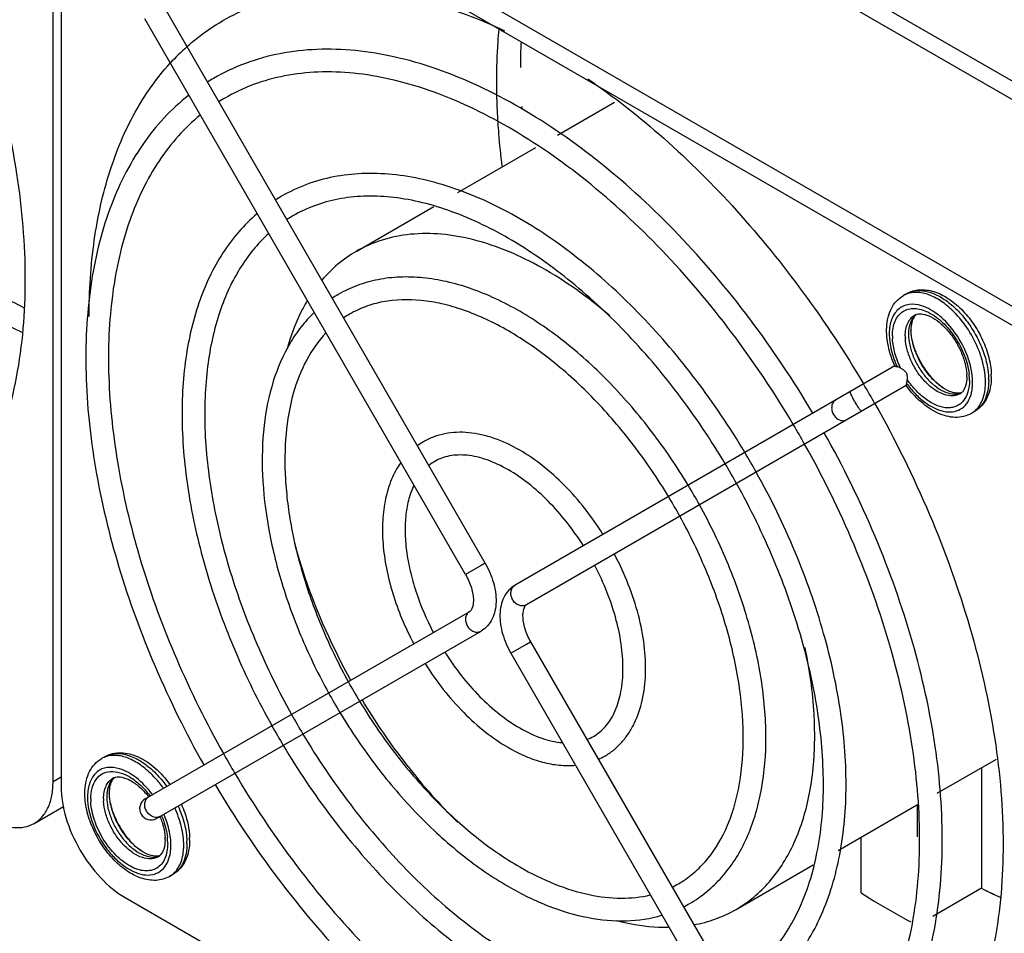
# Model space of a CAD drawing. Header units: millimetres. Extents: x 59 to 456, y 172 to 546.
# Tile 5 of 14: x 140 to 184, y 219 to 259. Entities that reach past the tile are written whole.
import ezdxf

# ---------------------------------------------------------------- set-up
doc = ezdxf.new("R2010")
doc.units = ezdxf.units.MM
doc.header["$LTSCALE"] = 46.725481
doc.layers.get('0').update_dxf_attribs({"linetype": 'CONTINUOUS'})

msp = doc.modelspace()

# ---------------------------------------------------------------- linework, layer by layer
at = {"color": 7, "linetype": 'Continuous'}
for p, q in [((208.042, 232.368), (66.56, 314.05)), ((205.736, 232.867), (71.668, 310.27)), ((208.237, 242.191), (159.598, 270.272)), ((159.257, 269.66), (207.896, 241.579)), ((141.707, 225.293), (141.707, 260.957)), ((142.061, 260.64), (142.061, 225.089)), ((160.763, 234.93), (146.617, 259.431)), ((159.897, 234.43), (145.751, 258.931)), ((161.365, 258.5), (161.362, 258.47)), ((161.497, 258.408), (161.494, 258.379)), ((163.952, 253.803), (166.466, 255.255)), ((159.563, 251.27), (163.003, 253.255)), ((155.076, 248.679), (158.506, 250.659)), ((179.346, 246.814), (179.205, 246.732)), ((140.339, 245.107), (140.344, 245.105)), ((178.833, 243.631), (162.08, 233.958)), ((179.333, 242.765), (162.58, 233.092)), ((182.346, 241.618), (182.205, 241.536)), ((160.763, 234.93), (160.58, 234.824)), ((160.58, 234.824), (159.897, 234.43)), ((145.776, 224.545), (160.08, 232.804)), ((146.276, 223.679), (160.58, 231.938)), ((162.58, 231.36), (162.763, 231.466)), ((162.763, 231.466), (176.908, 206.965)), ((161.897, 230.966), (162.58, 231.36)), ((161.897, 230.966), (176.042, 206.465)), ((143.99, 226.401), (143.849, 226.319)), ((180.697, 224.788), (183.313, 226.299)), ((182.649, 225.915), (182.649, 220.601)), ((142.061, 225.497), (141.707, 225.293)), ((140.879, 223.462), (142.17, 224.207)), ((176.336, 222.27), (179.831, 224.288)), ((179.821, 224.282), (179.821, 222.872)), ((177.346, 220.397), (177.346, 222.854)), ((171.826, 219.667), (175.231, 221.633)), ((146.99, 221.205), (146.849, 221.123)), ((182.649, 220.601), (180.502, 219.362)), ((144.889, 220.19), (175.69, 202.408))]:
    msp.add_line(p, q, dxfattribs=at)
for centre, radius, start, end in [((188.01, 256.799), 25.691, 177.4945, 180.0219), ((154.403, 250.09), 10.203, 131.7431, 137.6595), ((153.367, 248.374), 9.159, 120.0004, 121.9918), ((188.685, 256.18), 27.426, 180.0063, 181.5167), ((153.363, 248.38), 8.152, 120.0008, 122.2242), ((190.52, 256.235), 29.262, 181.529, 183.6798), ((190.196, 256.219), 28.937, 181.5173, 183.6928), ((192.347, 256.893), 30.03, 183.496, 183.7435), ((155.369, 244.906), 7.164, 120.0009, 122.5517), ((155.367, 244.909), 6.161, 120.0017, 122.9428), ((157.039, 242.014), 5.503, 120.0017, 123.3288), ((157.038, 242.015), 4.502, 120.0039, 124.0264), ((179.909, 245.512), 0.409, 113.5486, 119.997), ((181.091, 244.952), 2.366, 180.0221, 182.9562), ((181.262, 244.952), 1.972, 180.0219, 182.956), ((181.176, 245.035), 1.745, 175.535, 180.0751), ((183.155, 245.577), 3.651, 201.1736, 202.1969), ((183.342, 245.657), 3.855, 202.2456, 217.7127), ((182.872, 245.4), 4.337, 203.7279, 204.5989), ((183.117, 245.486), 3.572, 217.7438, 221.817), ((180.035, 243.154), 1.966, 0.0263, 2.9604), ((179.527, 242.978), 2.593, 2.9658, 6.3058), ((180.158, 243.154), 2.926, 0.0086, 1.9839), ((134.948, 217.717), 49.367, 29.4147, 30.5853), ((182.89, 245.383), 4.344, 215.4014, 216.2094), ((179.752, 242.99), 2.367, 0.0217, 2.9558), ((180.119, 242.909), 2.707, 357.0734, 0.0216), ((180.053, 242.991), 2.915, 0.0099, 1.9853), ((181.498, 242.759), 0.412, 300.0682, 311.6214), ((181.632, 242.863), 0.435, 283.77, 291.1372), ((181.47, 242.79), 0.454, 311.6385, 318.0341), ((181.7, 242.409), 1.008, 300.0143, 308.8344), ((136.026, 218.339), 44.546, 29.3557, 30.6482), ((159.543, 237.676), 3.012, 120.0077, 126.1229), ((142.027, 221.803), 35.153, 29.1829, 30.8217), ((159.544, 237.676), 2.013, 120.0106, 128.9957), ((142.033, 221.807), 34.146, 29.1599, 30.8457), ((147.033, 224.694), 26.485, 28.9161, 31.091), ((147.04, 224.697), 25.478, 28.8752, 31.1338), ((177.034, 242.015), 25.478, 208.8751, 211.1338), ((177.041, 242.019), 26.485, 208.916, 211.0909), ((182.041, 244.906), 34.146, 209.1598, 210.8457), ((182.047, 244.909), 35.153, 209.1829, 210.8217), ((164.525, 229.049), 2.026, 291.0237, 299.9615), ((144.359, 225.433), 1.022, 106.4354, 119.918), ((188.048, 248.374), 44.546, 209.3556, 210.6482), ((164.531, 229.037), 3.012, 293.8824, 299.9921), ((144.554, 225.099), 0.409, 113.5486, 119.997), ((145.736, 224.539), 2.367, 180.0217, 182.9558), ((145.907, 224.539), 1.972, 180.0219, 182.956), ((145.821, 224.622), 1.745, 175.535, 180.0751), ((146.025, 224.112), 0.5, 120.0001, 300.0001), ((143.139, 222.47), 3.525, 37.8143, 38.4829), ((142.821, 222.28), 3.968, 37.2614, 37.7673), ((142.809, 222.271), 3.983, 37.1395, 37.2616), ((142.62, 222.162), 4.317, 36.5169, 37.0272), ((147.799, 225.164), 3.651, 201.1736, 202.1969), ((147.987, 225.244), 3.855, 202.2456, 217.7127), ((143.154, 222.43), 3.531, 22.0462, 22.2079), ((143.203, 222.449), 3.479, 20.6945, 22.0493), ((142.815, 222.244), 3.992, 22.8442, 23.1551), ((147.762, 225.073), 3.572, 217.7438, 221.817), ((144.68, 222.741), 1.966, 0.0263, 2.9604), ((144.167, 222.565), 2.597, 2.9658, 6.333), ((144.803, 222.741), 2.926, 0.0086, 1.9839), ((144.397, 222.577), 2.366, 0.0221, 2.9562), ((144.764, 222.496), 2.707, 357.0734, 0.0216), ((144.697, 222.578), 2.915, 0.0099, 1.9853), ((146.143, 222.346), 0.412, 300.0682, 311.6214), ((146.277, 222.45), 0.435, 283.77, 291.1372), ((146.115, 222.377), 0.454, 311.6385, 318.0341), ((146.345, 221.996), 1.008, 300.0137, 308.8642), ((167.035, 224.699), 4.504, 295.9745, 299.9959), ((193.379, 241.79), 23.751, 243.1413, 245.3344), ((193.329, 241.679), 23.629, 243.7111, 244.7039), ((167.035, 224.699), 5.504, 296.6748, 299.998)]:
    msp.add_arc(centre, radius, start, end, dxfattribs=at)
for start_param, end_param in [(-0.964846, -0.572735), (-2.568823, -2.176712)]:
    msp.add_ellipse((178.962, 243.128), major_axis=(-0.25, 0.433), ratio=0.753686, start_param=start_param, end_param=end_param, dxfattribs=at)
for points, knots in [([(134.817, 266.865), (135.707, 265.286), (137.295, 262.071), (139.079, 257.116), (140.192, 252.232), (140.47, 248.996), (140.47, 247.441)], [0, 0, 0, 0, 0.266189, 0.525336, 0.771539, 1, 1, 1, 1]), ([(149.201, 258.855), (149.614, 259.093), (150.484, 259.511), (152.374, 260.094), (155.002, 260.308), (158.322, 259.759), (160.512, 258.927), (161.617, 258.405)], [0, 0, 0, 0, 0.110858, 0.223357, 0.458643, 0.715863, 1, 1, 1, 1]), ([(147.61, 257.703), (147.733, 257.813), (148.233, 258.237), (148.776, 258.609), (149.201, 258.855)], [0, 0, 0, 0, 0.251691, 1, 1, 1, 1]), ([(161.362, 258.47), (161.345, 258.284), (161.284, 257.521), (161.259, 256.755), (161.259, 256.177)], [0, 0, 0, 0, 0.245106, 1, 1, 1, 1]), ([(162.287, 255.018), (161.116, 255.695), (159.314, 256.551), (156.839, 257.271), (155.071, 257.565), (153.362, 257.623), (151.728, 257.439), (150.189, 257.012), (149.236, 256.566), (148.787, 256.306)], [0, 0, 0, 0, 0.285948, 0.418342, 0.544049, 0.663818, 0.778754, 0.890262, 1, 1, 1, 1]), ([(143.298, 245.808), (143.298, 246.933), (143.433, 249.095), (144.098, 252.145), (145.208, 254.801), (146.269, 256.313), (146.861, 256.962)], [0, 0, 0, 0, 0.2822, 0.541561, 0.779498, 1, 1, 1, 1]), ([(161.787, 254.152), (160.675, 254.794), (158.972, 255.606), (156.641, 256.287), (154.997, 256.565), (153.424, 256.621), (151.936, 256.457), (150.546, 256.073), (149.69, 255.673), (149.287, 255.44)], [0, 0, 0, 0, 0.292961, 0.42718, 0.553431, 0.672422, 0.78532, 0.893853, 1, 1, 1, 1]), ([(165.287, 256.286), (166.458, 255.486), (168.76, 253.67), (171.944, 250.494), (174.889, 246.861), (176.633, 244.213), (177.447, 242.836)], [0, 0, 0, 0, 0.233018, 0.480121, 0.737323, 1, 1, 1, 1]), ([(147.684, 255.558), (147.3, 255.254), (146.568, 254.577), (145.282, 252.967), (144.052, 250.491), (143.242, 247.047), (143.062, 243.183), (143.504, 239.014), (144.548, 234.668), (146.159, 230.28), (147.569, 227.434), (148.356, 226.036)], [0, 0, 0, 0, 0.046324, 0.093853, 0.194353, 0.30478, 0.426344, 0.558659, 0.700112, 0.848233, 1, 1, 1, 1]), ([(175.217, 241.545), (174.366, 242.982), (172.529, 245.73), (169.392, 249.438), (165.997, 252.581), (163.534, 254.298), (162.287, 255.018)], [0, 0, 0, 0, 0.265751, 0.524605, 0.770866, 1, 1, 1, 1]), ([(148.194, 254.685), (147.852, 254.406), (147.201, 253.781), (146.047, 252.288), (144.94, 249.968), (144.215, 246.719), (144.073, 243.037), (144.519, 239.041), (145.539, 234.86), (147.1, 230.632), (148.462, 227.886), (149.222, 226.536)], [0, 0, 0, 0, 0.043926, 0.089408, 0.187216, 0.296701, 0.418669, 0.552288, 0.695603, 0.845903, 1, 1, 1, 1]), ([(161.318, 254.356), (161.329, 254.197), (161.375, 253.555), (161.441, 252.915), (161.502, 252.434)], [0, 0, 0, 0, 0.246784, 1, 1, 1, 1]), ([(174.35, 241.047), (173.519, 242.449), (171.728, 245.127), (168.673, 248.738), (165.378, 251.791), (162.992, 253.456), (161.787, 254.152)], [0, 0, 0, 0, 0.266674, 0.5261, 0.772217, 1, 1, 1, 1]), ([(162.287, 250.119), (161.379, 250.644), (159.981, 251.308), (158.061, 251.865), (156.687, 252.094), (155.356, 252.138), (154.083, 251.995), (152.882, 251.661), (152.138, 251.313), (151.787, 251.11)], [0, 0, 0, 0, 0.285013, 0.417165, 0.542801, 0.662676, 0.777883, 0.889787, 1, 1, 1, 1]), ([(161.787, 249.253), (160.939, 249.743), (159.64, 250.362), (157.863, 250.882), (156.613, 251.094), (155.419, 251.137), (154.291, 251.012), (153.239, 250.723), (152.591, 250.42), (152.287, 250.244)], [0, 0, 0, 0, 0.294143, 0.428672, 0.555016, 0.673877, 0.786432, 0.894462, 1, 1, 1, 1]), ([(150.695, 250.336), (150.41, 250.091), (149.868, 249.55), (148.921, 248.282), (148.024, 246.361), (147.444, 243.717), (147.333, 240.769), (147.685, 237.603), (148.483, 234.308), (149.702, 230.986), (150.764, 228.829), (151.356, 227.769)], [0, 0, 0, 0, 0.046734, 0.094733, 0.196155, 0.307215, 0.428979, 0.561049, 0.701891, 0.849162, 1, 1, 1, 1]), ([(172.215, 239.815), (171.559, 240.913), (170.146, 243.014), (167.737, 245.848), (165.132, 248.252), (163.244, 249.567), (162.287, 250.119)], [0, 0, 0, 0, 0.265657, 0.52438, 0.77062, 1, 1, 1, 1]), ([(151.211, 249.458), (150.967, 249.237), (150.504, 248.747), (149.687, 247.592), (148.912, 245.824), (148.418, 243.371), (148.347, 240.605), (148.704, 237.614), (149.478, 234.49), (150.646, 231.331), (151.659, 229.278), (152.222, 228.268)], [0, 0, 0, 0, 0.043721, 0.089209, 0.187425, 0.297433, 0.41975, 0.553428, 0.696514, 0.846387, 1, 1, 1, 1]), ([(166.257, 245.84), (165.326, 246.639), (163.447, 247.999), (160.853, 249.115), (158.862, 249.471), (157.491, 249.476), (156.214, 249.226), (155.435, 248.886), (155.076, 248.679)], [0, 0, 0, 0, 0.300581, 0.564668, 0.683207, 0.793833, 0.898519, 1, 1, 1, 1]), ([(171.349, 239.314), (170.714, 240.378), (169.346, 242.409), (167.02, 245.147), (164.514, 247.462), (162.702, 248.725), (161.787, 249.253)], [0, 0, 0, 0, 0.266862, 0.526327, 0.772378, 1, 1, 1, 1]), ([(155.076, 248.679), (154.79, 248.514), (154.242, 248.128), (153.769, 247.653), (153.551, 247.396)], [0, 0, 0, 0, 0.494965, 1, 1, 1, 1]), ([(137.758, 247.771), (137.976, 247.625), (138.835, 247.068), (139.723, 246.556), (140.4, 246.207)], [0, 0, 0, 0, 0.256074, 1, 1, 1, 1]), ([(162.287, 246.037), (161.598, 246.434), (160.538, 246.938), (159.079, 247.361), (158.033, 247.535), (157.018, 247.568), (156.045, 247.458), (155.126, 247.202), (154.556, 246.935), (154.287, 246.78)], [0, 0, 0, 0, 0.283711, 0.415527, 0.541066, 0.661088, 0.776673, 0.889127, 1, 1, 1, 1]), ([(140.47, 247.441), (140.47, 245.996), (140.301, 243.876), (139.649, 241.21), (138.986, 239.435), (138.141, 237.845), (137.12, 236.459), (135.933, 235.29), (135.035, 234.664), (134.567, 234.394)], [0, 0, 0, 0, 0.289278, 0.422535, 0.548497, 0.667894, 0.781867, 0.891952, 1, 1, 1, 1]), ([(178.47, 245.337), (178.477, 245.483), (178.515, 245.767), (178.657, 246.164), (178.884, 246.499), (179.092, 246.668), (179.205, 246.732)], [0, 0, 0, 0, 0.267793, 0.52025, 0.762491, 1, 1, 1, 1]), ([(179.451, 246.834), (179.43, 246.828), (179.344, 246.803), (179.262, 246.766), (179.205, 246.732)], [0, 0, 0, 0, 0.252779, 1, 1, 1, 1]), ([(179.346, 246.814), (179.433, 246.864), (179.62, 246.944), (180.029, 247.015), (180.58, 246.934), (181.209, 246.618), (181.794, 246.129), (182.307, 245.504), (182.715, 244.788), (182.991, 244.03), (183.074, 243.508), (183.083, 243.255)], [0, 0, 0, 0, 0.050909, 0.102225, 0.20909, 0.326218, 0.4552, 0.59315, 0.734256, 0.871749, 1, 1, 1, 1]), ([(179.346, 246.814), (179.374, 246.83), (179.489, 246.89), (179.616, 246.926), (179.713, 246.941)], [0, 0, 0, 0, 0.246836, 1, 1, 1, 1]), ([(181.524, 245.921), (181.363, 246.092), (181.031, 246.393), (180.491, 246.721), (179.957, 246.888), (179.605, 246.875), (179.451, 246.834)], [0, 0, 0, 0, 0.298016, 0.565443, 0.797871, 1, 1, 1, 1]), ([(179.713, 246.941), (179.866, 246.964), (180.206, 246.947), (180.713, 246.761), (181.223, 246.433), (181.71, 245.98), (182.148, 245.427), (182.513, 244.806), (182.783, 244.152), (182.895, 243.701), (182.929, 243.478)], [0, 0, 0, 0, 0.091129, 0.195603, 0.314486, 0.445691, 0.58514, 0.727655, 0.867679, 1, 1, 1, 1]), ([(140.339, 245.107), (140.115, 245.209), (139.205, 245.645), (138.322, 246.137), (137.671, 246.536)], [0, 0, 0, 0, 0.243601, 1, 1, 1, 1]), ([(152.899, 246.477), (152.806, 246.32), (152.444, 245.652), (152.179, 244.932), (152.026, 244.375)], [0, 0, 0, 0, 0.239879, 1, 1, 1, 1]), ([(161.787, 245.171), (161.158, 245.534), (160.196, 245.993), (158.881, 246.378), (157.69, 246.58), (156.533, 246.553), (155.483, 246.264), (155.009, 246.042), (154.787, 245.914)], [0, 0, 0, 0, 0.296098, 0.431174, 0.557737, 0.787973, 0.895315, 1, 1, 1, 1]), ([(179.999, 246.281), (179.825, 246.334), (179.553, 246.371), (179.217, 246.283), (179.004, 246.156), (178.831, 245.972), (178.701, 245.737), (178.616, 245.459), (178.592, 245.258), (178.586, 245.153)], [0, 0, 0, 0, 0.253886, 0.368432, 0.480417, 0.595463, 0.718462, 0.852833, 1, 1, 1, 1]), ([(181.495, 245.076), (181.291, 245.362), (180.854, 245.849), (180.283, 246.195), (179.999, 246.281)], [0, 0, 0, 0, 0.54113, 1, 1, 1, 1]), ([(153.214, 245.973), (153.011, 245.778), (152.627, 245.352), (151.961, 244.373), (151.339, 242.919), (150.948, 240.944), (150.893, 238.762), (151.168, 236.43), (151.761, 234.011), (152.654, 231.574), (153.427, 229.991), (153.857, 229.213)], [0, 0, 0, 0, 0.047341, 0.096002, 0.198682, 0.310585, 0.432602, 0.564326, 0.704327, 0.850435, 1, 1, 1, 1]), ([(169.714, 238.371), (169.221, 239.187), (168.162, 240.748), (166.359, 242.855), (164.412, 244.645), (163.001, 245.624), (162.287, 246.037)], [0, 0, 0, 0, 0.265518, 0.524055, 0.770271, 1, 1, 1, 1]), ([(178.725, 244.951), (178.725, 245.068), (178.742, 245.29), (178.828, 245.597), (178.972, 245.85), (179.173, 246.037), (179.421, 246.147), (179.704, 246.174), (180.008, 246.122), (180.448, 245.946), (180.985, 245.541), (181.525, 244.881), (181.925, 244.104), (182.073, 243.54), (182.103, 243.263)], [0, 0, 0, 0, 0.060709, 0.115321, 0.16456, 0.210381, 0.255638, 0.303377, 0.355907, 0.414405, 0.548754, 0.700007, 0.85514, 1, 1, 1, 1]), ([(179.29, 244.951), (179.29, 245.052), (179.306, 245.245), (179.384, 245.51), (179.515, 245.725), (179.639, 245.828), (179.705, 245.866)], [0, 0, 0, 0, 0.289752, 0.549071, 0.782219, 1, 1, 1, 1]), ([(179.645, 245.772), (179.615, 245.734), (179.499, 245.552), (179.45, 245.335), (179.437, 245.171)], [0, 0, 0, 0, 0.227621, 1, 1, 1, 1]), ([(179.554, 245.33), (179.562, 245.427), (179.59, 245.597), (179.662, 245.756), (179.705, 245.816)], [0, 0, 0, 0, 0.567226, 1, 1, 1, 1]), ([(179.75, 245.881), (179.721, 245.857), (179.685, 245.821), (179.653, 245.782), (179.645, 245.772)], [0, 0, 0, 0, 0.74596, 1, 1, 1, 1]), ([(179.705, 245.816), (179.709, 245.822), (179.726, 245.846), (179.746, 245.868), (179.761, 245.883)], [0, 0, 0, 0, 0.262936, 1, 1, 1, 1]), ([(179.746, 245.887), (179.751, 245.89), (179.774, 245.899), (179.798, 245.906), (179.817, 245.911)], [0, 0, 0, 0, 0.241384, 1, 1, 1, 1]), ([(179.817, 245.911), (179.898, 245.931), (180.106, 245.925), (180.439, 245.801), (180.808, 245.555), (181.172, 245.197), (181.498, 244.755), (181.758, 244.262), (181.934, 243.758), (181.991, 243.417), (181.999, 243.255)], [0, 0, 0, 0, 0.067559, 0.162491, 0.282975, 0.422097, 0.571817, 0.723687, 0.869178, 1, 1, 1, 1]), ([(182.587, 244.177), (182.471, 244.501), (182.172, 245.122), (181.757, 245.673), (181.524, 245.921)], [0, 0, 0, 0, 0.502405, 1, 1, 1, 1]), ([(178.831, 243.627), (178.706, 243.907), (178.517, 244.466), (178.455, 245.057), (178.47, 245.337)], [0, 0, 0, 0, 0.521877, 1, 1, 1, 1]), ([(179.549, 245.196), (179.549, 245.207), (179.549, 245.252), (179.551, 245.297), (179.554, 245.33)], [0, 0, 0, 0, 0.256749, 1, 1, 1, 1]), ([(153.738, 245.082), (153.406, 244.731), (152.814, 243.884), (152.229, 242.359), (151.924, 240.571), (151.914, 238.941), (152.045, 237.555), (152.281, 236.073), (152.762, 234.176), (153.602, 231.911), (154.324, 230.438), (154.724, 229.712)], [0, 0, 0, 0, 0.089042, 0.188029, 0.298857, 0.421663, 0.487289, 0.555424, 0.698081, 0.847219, 1, 1, 1, 1]), ([(168.848, 237.87), (168.376, 238.652), (167.362, 240.144), (165.642, 242.155), (163.794, 243.854), (162.46, 244.782), (161.787, 245.171)], [0, 0, 0, 0, 0.267136, 0.526656, 0.77261, 1, 1, 1, 1]), ([(178.586, 245.153), (178.574, 244.911), (178.628, 244.393), (178.793, 243.903), (178.902, 243.654)], [0, 0, 0, 0, 0.472133, 1, 1, 1, 1]), ([(179.432, 245.033), (179.432, 244.872), (179.474, 244.535), (179.633, 244.037), (179.881, 243.552), (180.198, 243.115), (180.563, 242.758), (180.951, 242.507), (181.336, 242.378), (181.591, 242.389), (181.7, 242.421)], [0, 0, 0, 0, 0.1259, 0.264069, 0.408267, 0.551217, 0.685861, 0.806552, 0.910547, 1, 1, 1, 1]), ([(179.75, 244.258), (179.719, 244.338), (179.613, 244.645), (179.55, 244.969), (179.54, 245.208)], [0, 0, 0, 0, 0.264014, 1, 1, 1, 1]), ([(181.736, 242.44), (181.652, 242.419), (181.436, 242.426), (181.091, 242.559), (180.712, 242.821), (180.34, 243.199), (180.011, 243.662), (179.756, 244.173), (179.593, 244.689), (179.549, 245.034), (179.549, 245.196)], [0, 0, 0, 0, 0.067862, 0.163961, 0.286127, 0.426889, 0.577644, 0.72939, 0.873086, 1, 1, 1, 1]), ([(182.257, 242.789), (182.267, 242.972), (182.24, 243.36), (182.039, 244.153), (181.744, 244.725), (181.495, 245.076)], [0, 0, 0, 0, 0.224825, 0.472689, 1, 1, 1, 1]), ([(179.088, 243.53), (178.984, 243.741), (178.82, 244.165), (178.739, 244.614), (178.728, 244.83)], [0, 0, 0, 0, 0.52117, 1, 1, 1, 1]), ([(181.705, 242.402), (181.657, 242.375), (181.551, 242.33), (181.311, 242.293), (180.972, 242.353), (180.57, 242.565), (180.182, 242.896), (179.834, 243.322), (179.554, 243.812), (179.363, 244.326), (179.302, 244.68), (179.293, 244.85)], [0, 0, 0, 0, 0.04284, 0.087363, 0.186082, 0.302167, 0.434534, 0.578008, 0.725273, 0.868342, 1, 1, 1, 1]), ([(182.779, 243.446), (182.769, 243.506), (182.722, 243.754), (182.651, 243.997), (182.587, 244.177)], [0, 0, 0, 0, 0.242481, 1, 1, 1, 1]), ([(178.831, 243.627), (178.833, 243.624), (178.844, 243.618), (178.863, 243.61), (178.893, 243.602), (178.916, 243.597), (178.929, 243.594)], [0, 0, 0, 0, 0.106914, 0.315757, 0.618997, 1, 1, 1, 1]), ([(179.088, 243.53), (179.129, 243.503), (179.217, 243.453), (179.3, 243.385), (179.327, 243.339)], [0, 0, 0, 0, 0.479527, 1, 1, 1, 1]), ([(179.327, 243.339), (179.353, 243.293), (179.37, 243.187), (179.37, 243.086), (179.373, 243.037)], [0, 0, 0, 0, 0.519691, 1, 1, 1, 1]), ([(182.826, 242.91), (182.826, 242.953), (182.822, 243.132), (182.802, 243.311), (182.779, 243.446)], [0, 0, 0, 0, 0.240997, 1, 1, 1, 1]), ([(182.929, 243.478), (182.934, 243.445), (182.952, 243.317), (182.962, 243.188), (182.966, 243.092)], [0, 0, 0, 0, 0.256338, 1, 1, 1, 1]), ([(179.349, 242.866), (179.345, 242.854), (179.337, 242.832), (179.33, 242.801), (179.327, 242.781), (179.327, 242.769), (179.329, 242.766)], [0, 0, 0, 0, 0.380956, 0.684227, 0.893009, 1, 1, 1, 1]), ([(182.205, 241.536), (182.099, 241.475), (181.866, 241.383), (181.489, 241.346), (181.102, 241.402), (180.572, 241.595), (179.937, 242.032), (179.52, 242.501), (179.329, 242.766)], [0, 0, 0, 0, 0.107648, 0.2171, 0.330633, 0.450342, 0.711879, 1, 1, 1, 1]), ([(182.119, 242.991), (182.119, 242.822), (182.085, 242.507), (181.921, 242.153), (181.727, 241.955), (181.558, 241.851), (181.367, 241.79), (181.078, 241.767), (180.679, 241.86), (180.209, 242.125), (179.757, 242.524), (179.494, 242.856), (179.373, 243.037)], [0, 0, 0, 0, 0.127013, 0.235406, 0.285049, 0.333543, 0.382754, 0.434414, 0.549479, 0.684021, 0.836149, 1, 1, 1, 1]), ([(179.385, 242.817), (179.504, 242.654), (179.756, 242.355), (180.179, 241.987), (180.618, 241.727), (181.05, 241.591), (181.458, 241.593), (181.812, 241.746), (182.074, 242.038), (182.17, 242.287), (182.204, 242.421)], [0, 0, 0, 0, 0.165067, 0.319228, 0.458155, 0.579958, 0.686681, 0.785377, 0.886685, 1, 1, 1, 1]), ([(180.968, 242.644), (180.923, 242.676), (180.739, 242.813), (180.572, 242.974), (180.455, 243.104)], [0, 0, 0, 0, 0.239001, 1, 1, 1, 1]), ([(182.002, 243.155), (182.002, 243.016), (181.978, 242.778), (181.872, 242.558), (181.808, 242.487)], [0, 0, 0, 0, 0.589573, 1, 1, 1, 1]), ([(182.204, 242.421), (182.211, 242.45), (182.238, 242.571), (182.252, 242.695), (182.257, 242.789)], [0, 0, 0, 0, 0.240376, 1, 1, 1, 1]), ([(182.332, 241.624), (182.406, 241.683), (182.542, 241.828), (182.691, 242.099), (182.788, 242.419), (182.816, 242.65), (182.822, 242.77)], [0, 0, 0, 0, 0.221452, 0.458231, 0.716853, 1, 1, 1, 1]), ([(183.084, 243.155), (183.084, 242.994), (183.058, 242.682), (182.924, 242.244), (182.69, 241.872), (182.467, 241.688), (182.346, 241.618)], [0, 0, 0, 0, 0.270301, 0.523288, 0.76441, 1, 1, 1, 1]), ([(182.967, 242.991), (182.967, 242.839), (182.944, 242.55), (182.827, 242.153), (182.63, 241.831), (182.445, 241.675), (182.346, 241.618)], [0, 0, 0, 0, 0.289791, 0.549053, 0.782226, 1, 1, 1, 1]), ([(177.075, 242.039), (177.043, 242.094), (176.998, 242.175), (176.944, 242.28), (176.911, 242.347), (176.885, 242.403), (176.868, 242.447), (176.86, 242.472), (176.857, 242.491), (176.861, 242.493)], [0, 0, 0, 0, 0.378918, 0.550225, 0.700504, 0.824254, 0.916807, 0.975213, 1, 1, 1, 1]), ([(176.225, 242.126), (176.179, 242.099), (176.096, 242.018), (176.037, 241.852), (176.043, 241.665), (176.09, 241.545), (176.122, 241.489)], [0, 0, 0, 0, 0.226323, 0.467151, 0.727158, 1, 1, 1, 1]), ([(177.361, 241.627), (177.357, 241.625), (177.343, 241.636), (177.325, 241.655), (177.295, 241.693), (177.26, 241.742), (177.218, 241.805), (177.155, 241.904), (177.107, 241.984), (177.075, 242.039)], [0, 0, 0, 0, 0.024788, 0.083194, 0.175748, 0.299499, 0.449778, 0.621085, 1, 1, 1, 1]), ([(177.951, 241.963), (178.841, 240.384), (180.429, 237.168), (182.213, 232.214), (183.325, 227.329), (183.604, 224.094), (183.604, 222.538)], [0, 0, 0, 0, 0.266189, 0.525336, 0.771539, 1, 1, 1, 1]), ([(176.122, 241.489), (176.17, 241.405), (176.3, 241.265), (176.489, 241.209), (176.576, 241.215)], [0, 0, 0, 0, 0.524545, 1, 1, 1, 1]), ([(176.576, 241.215), (176.589, 241.216), (176.641, 241.222), (176.692, 241.24), (176.725, 241.26)], [0, 0, 0, 0, 0.254727, 1, 1, 1, 1]), ([(162.287, 239.913), (161.927, 240.121), (161.372, 240.384), (160.605, 240.605), (160.051, 240.696), (159.51, 240.713), (158.987, 240.652), (158.491, 240.514), (158.183, 240.369), (158.037, 240.285)], [0, 0, 0, 0, 0.279022, 0.409636, 0.534837, 0.655399, 0.772343, 0.886773, 1, 1, 1, 1]), ([(175.287, 210.407), (175.73, 210.662), (176.581, 211.254), (177.706, 212.352), (178.674, 213.649), (179.769, 215.666), (180.681, 218.641), (181.038, 222.624), (180.699, 226.977), (179.683, 231.552), (178.029, 236.19), (176.549, 239.2), (175.718, 240.677)], [0, 0, 0, 0, 0.04644, 0.093609, 0.142188, 0.192759, 0.301398, 0.421794, 0.553944, 0.696266, 0.846079, 1, 1, 1, 1]), ([(174.787, 211.273), (175.185, 211.503), (175.953, 212.038), (176.972, 213.036), (177.853, 214.226), (178.588, 215.596), (179.171, 217.134), (179.753, 219.459), (180.033, 222.716), (179.695, 226.901), (178.704, 231.325), (177.096, 235.821), (175.659, 238.741), (174.852, 240.176)], [0, 0, 0, 0, 0.043868, 0.088712, 0.135321, 0.184406, 0.236446, 0.291738, 0.412349, 0.545947, 0.690531, 0.843092, 1, 1, 1, 1]), ([(161.787, 239.047), (161.487, 239.22), (161.03, 239.439), (160.407, 239.622), (159.855, 239.716), (159.324, 239.706), (158.848, 239.575), (158.636, 239.476), (158.537, 239.419)], [0, 0, 0, 0, 0.304082, 0.441253, 0.568456, 0.795505, 0.899452, 1, 1, 1, 1]), ([(165.959, 236.204), (165.712, 236.598), (165.183, 237.35), (164.291, 238.366), (163.331, 239.233), (162.638, 239.71), (162.287, 239.913)], [0, 0, 0, 0, 0.264924, 0.52275, 0.768909, 1, 1, 1, 1]), ([(157.044, 239.37), (156.881, 239.141), (156.603, 238.626), (156.34, 237.761), (156.22, 236.803), (156.238, 235.773), (156.391, 234.691), (156.674, 233.58), (157.079, 232.464), (157.422, 231.738), (157.612, 231.379)], [0, 0, 0, 0, 0.100614, 0.207575, 0.322214, 0.444974, 0.575462, 0.712592, 0.854759, 1, 1, 1, 1]), ([(165.093, 235.703), (164.866, 236.062), (164.383, 236.745), (163.574, 237.665), (162.714, 238.442), (162.097, 238.868), (161.787, 239.047)], [0, 0, 0, 0, 0.268244, 0.527982, 0.773542, 1, 1, 1, 1]), ([(172.287, 215.603), (172.631, 215.802), (173.293, 216.261), (174.168, 217.113), (174.921, 218.117), (175.772, 219.677), (176.483, 221.971), (176.768, 225.041), (176.518, 228.393), (175.746, 231.915), (174.485, 235.486), (173.354, 237.805), (172.718, 238.944)], [0, 0, 0, 0, 0.046831, 0.094352, 0.143228, 0.19402, 0.30286, 0.423179, 0.555057, 0.697007, 0.846426, 1, 1, 1, 1]), ([(171.787, 216.469), (172.087, 216.642), (172.666, 217.045), (173.434, 217.798), (174.1, 218.695), (174.658, 219.731), (175.101, 220.896), (175.546, 222.659), (175.764, 225.134), (175.513, 228.318), (174.767, 231.688), (173.551, 235.118), (172.463, 237.348), (171.851, 238.444)], [0, 0, 0, 0, 0.043489, 0.087992, 0.134306, 0.183163, 0.235043, 0.29024, 0.410833, 0.544597, 0.689498, 0.842511, 1, 1, 1, 1]), ([(157.615, 238.371), (157.526, 238.181), (157.376, 237.76), (157.251, 237.067), (157.219, 236.295), (157.283, 235.46), (157.443, 234.582), (157.788, 233.359), (158.172, 232.462), (158.477, 231.881)], [0, 0, 0, 0, 0.093449, 0.197476, 0.311981, 0.436164, 0.568767, 0.70821, 1, 1, 1, 1]), ([(169.787, 219.933), (170.049, 220.084), (170.553, 220.434), (171.22, 221.081), (171.794, 221.841), (172.442, 223.018), (172.985, 224.746), (173.21, 227.055), (173.033, 229.573), (172.465, 232.217), (171.531, 234.9), (170.69, 236.643), (170.216, 237.5)], [0, 0, 0, 0, 0.047379, 0.095397, 0.144692, 0.195796, 0.304925, 0.425141, 0.556641, 0.698064, 0.846923, 1, 1, 1, 1]), ([(169.287, 220.799), (169.505, 220.925), (169.926, 221.218), (170.69, 221.964), (171.287, 222.927), (171.71, 224.03), (172.04, 225.326), (172.205, 227.148), (172.028, 229.499), (171.486, 231.991), (170.597, 234.532), (169.799, 236.186), (169.35, 237.001)], [0, 0, 0, 0, 0.042937, 0.086942, 0.181114, 0.232768, 0.287837, 0.40843, 0.542476, 0.687885, 0.841609, 1, 1, 1, 1]), ([(152.348, 235.822), (152.487, 235.309), (153.127, 233.224), (154.027, 231.22), (154.827, 229.778)], [0, 0, 0, 0, 0.243694, 1, 1, 1, 1]), ([(160.763, 234.93), (160.917, 234.662), (161.157, 234.111), (161.272, 233.38), (161.211, 232.835), (161.087, 232.47), (160.879, 232.156), (160.685, 231.999), (160.58, 231.938)], [0, 0, 0, 0, 0.281312, 0.541755, 0.662097, 0.777096, 0.889079, 1, 1, 1, 1]), ([(166.037, 226.428), (166.176, 226.508), (166.442, 226.692), (166.796, 227.03), (167.1, 227.424), (167.443, 228.028), (167.737, 228.906), (167.871, 230.074), (167.804, 231.34), (167.542, 232.669), (167.097, 234.02), (166.691, 234.9), (166.462, 235.333)], [0, 0, 0, 0, 0.049396, 0.099255, 0.150117, 0.202409, 0.312686, 0.432575, 0.562688, 0.702133, 0.848853, 1, 1, 1, 1]), ([(165.537, 227.294), (165.632, 227.349), (165.817, 227.478), (166.157, 227.807), (166.506, 228.362), (166.766, 229.189), (166.868, 230.169), (166.8, 231.268), (166.564, 232.443), (166.164, 233.65), (165.801, 234.441), (165.596, 234.831)], [0, 0, 0, 0, 0.040491, 0.082293, 0.173079, 0.277952, 0.398416, 0.533564, 0.681078, 0.837788, 1, 1, 1, 1]), ([(159.897, 234.43), (160.004, 234.245), (160.132, 233.958), (160.225, 233.57), (160.25, 233.315), (160.236, 233.102), (160.19, 232.93), (160.127, 232.831), (160.08, 232.804)], [0, 0, 0, 0, 0.370019, 0.539299, 0.68917, 0.812998, 0.904732, 1, 1, 1, 1]), ([(162.08, 233.958), (161.974, 233.897), (161.78, 233.74), (161.572, 233.427), (161.449, 233.061), (161.388, 232.517), (161.502, 231.786), (161.742, 231.234), (161.897, 230.966)], [0, 0, 0, 0, 0.110918, 0.222905, 0.337909, 0.458255, 0.718698, 1, 1, 1, 1]), ([(162.58, 233.092), (162.533, 233.066), (162.422, 233.034), (162.248, 233.066), (162.089, 233.165), (161.967, 233.316), (161.898, 233.497), (161.891, 233.684), (161.95, 233.851), (162.033, 233.932), (162.08, 233.958)], [0, 0, 0, 0, 0.113161, 0.233572, 0.363599, 0.5, 0.636402, 0.766428, 0.886839, 1, 1, 1, 1]), ([(160.08, 232.804), (160.033, 232.777), (159.95, 232.696), (159.891, 232.53), (159.898, 232.343), (159.967, 232.161), (160.089, 232.011), (160.248, 231.911), (160.422, 231.879), (160.533, 231.911), (160.58, 231.938)], [0, 0, 0, 0, 0.113161, 0.233572, 0.363598, 0.5, 0.636401, 0.766428, 0.886839, 1, 1, 1, 1]), ([(162.58, 233.092), (162.532, 233.065), (162.469, 232.966), (162.423, 232.794), (162.409, 232.582), (162.435, 232.326), (162.528, 231.939), (162.656, 231.651), (162.763, 231.466)], [0, 0, 0, 0, 0.095272, 0.187003, 0.310831, 0.460699, 0.629977, 1, 1, 1, 1]), ([(158.981, 231.009), (159.208, 230.651), (159.69, 229.968), (160.5, 229.047), (161.36, 228.27), (161.977, 227.845), (162.287, 227.666)], [0, 0, 0, 0, 0.268244, 0.527982, 0.773542, 1, 1, 1, 1]), ([(175.295, 227.335), (175.295, 227.647), (175.256, 228.951), (175.072, 230.25), (174.868, 231.221)], [0, 0, 0, 0, 0.239118, 1, 1, 1, 1]), ([(158.114, 230.509), (158.362, 230.115), (158.891, 229.363), (159.783, 228.346), (160.743, 227.48), (161.436, 227.002), (161.787, 226.8)], [0, 0, 0, 0, 0.264924, 0.52275, 0.768909, 1, 1, 1, 1]), ([(155.226, 228.842), (155.698, 228.061), (156.712, 226.569), (158.432, 224.558), (160.28, 222.858), (161.614, 221.93), (162.287, 221.542)], [0, 0, 0, 0, 0.267136, 0.526656, 0.77261, 1, 1, 1, 1]), ([(155.333, 228.901), (155.931, 227.906), (157.226, 226.016), (158.746, 224.3), (159.548, 223.514)], [0, 0, 0, 0, 0.508379, 1, 1, 1, 1]), ([(154.36, 228.342), (154.852, 227.525), (155.912, 225.964), (157.715, 223.857), (159.662, 222.068), (161.072, 221.088), (161.787, 220.676)], [0, 0, 0, 0, 0.265518, 0.524055, 0.770271, 1, 1, 1, 1]), ([(162.287, 227.666), (162.597, 227.486), (163.204, 227.198), (163.862, 227.045), (164.17, 227.02)], [0, 0, 0, 0, 0.536853, 1, 1, 1, 1]), ([(152.725, 227.398), (153.36, 226.335), (154.727, 224.303), (157.054, 221.565), (159.56, 219.251), (161.372, 217.988), (162.287, 217.459)], [0, 0, 0, 0, 0.266862, 0.526327, 0.772378, 1, 1, 1, 1]), ([(171.826, 219.667), (172.101, 219.825), (172.629, 220.194), (173.576, 221.126), (174.514, 222.655), (175.167, 224.872), (175.295, 226.486), (175.295, 227.335)], [0, 0, 0, 0, 0.108164, 0.218364, 0.451367, 0.710408, 1, 1, 1, 1]), ([(151.859, 226.898), (152.514, 225.799), (153.927, 223.699), (156.336, 220.865), (158.942, 218.46), (160.83, 217.146), (161.787, 216.593)], [0, 0, 0, 0, 0.265657, 0.52438, 0.77062, 1, 1, 1, 1]), ([(161.787, 226.8), (162.031, 226.659), (162.52, 226.412), (163.274, 226.147), (164.018, 226.008), (164.509, 226.003), (164.746, 226.025)], [0, 0, 0, 0, 0.271927, 0.528172, 0.770017, 1, 1, 1, 1]), ([(143.114, 224.924), (143.122, 225.07), (143.16, 225.354), (143.301, 225.751), (143.529, 226.086), (143.737, 226.254), (143.849, 226.319)], [0, 0, 0, 0, 0.267793, 0.52025, 0.762491, 1, 1, 1, 1]), ([(143.99, 226.401), (144.096, 226.462), (144.328, 226.554), (144.705, 226.591), (145.092, 226.536), (145.621, 226.344), (146.254, 225.909), (146.671, 225.44), (146.863, 225.177)], [0, 0, 0, 0, 0.107724, 0.217132, 0.330726, 0.450433, 0.711944, 1, 1, 1, 1]), ([(143.99, 226.401), (144.084, 226.455), (144.296, 226.534), (144.521, 226.546), (144.635, 226.538)], [0, 0, 0, 0, 0.484616, 1, 1, 1, 1]), ([(146.156, 225.52), (145.994, 225.692), (145.659, 225.993), (145.113, 226.319), (144.575, 226.479), (144.223, 226.459), (144.07, 226.414)], [0, 0, 0, 0, 0.298722, 0.566206, 0.798185, 1, 1, 1, 1]), ([(144.635, 226.538), (144.814, 226.526), (145.195, 226.427), (145.738, 226.12), (146.262, 225.667), (146.572, 225.295), (146.718, 225.092)], [0, 0, 0, 0, 0.206537, 0.444976, 0.712313, 1, 1, 1, 1]), ([(144.643, 225.868), (144.47, 225.921), (144.197, 225.958), (143.862, 225.87), (143.649, 225.743), (143.475, 225.559), (143.345, 225.324), (143.261, 225.046), (143.236, 224.845), (143.231, 224.74)], [0, 0, 0, 0, 0.253886, 0.368432, 0.480417, 0.595463, 0.718462, 0.852833, 1, 1, 1, 1]), ([(146.066, 224.762), (145.869, 225.024), (145.448, 225.471), (144.91, 225.787), (144.643, 225.868)], [0, 0, 0, 0, 0.540347, 1, 1, 1, 1]), ([(143.369, 224.538), (143.369, 224.699), (143.401, 225.001), (143.571, 225.399), (143.865, 225.672), (144.255, 225.775), (144.687, 225.711), (145.134, 225.5), (145.572, 225.16), (145.834, 224.87), (145.958, 224.71)], [0, 0, 0, 0, 0.129951, 0.241684, 0.341702, 0.442283, 0.555405, 0.686953, 0.836609, 1, 1, 1, 1]), ([(143.935, 224.538), (143.935, 224.639), (143.95, 224.832), (144.028, 225.097), (144.16, 225.312), (144.283, 225.415), (144.349, 225.453)], [0, 0, 0, 0, 0.289752, 0.549071, 0.782219, 1, 1, 1, 1]), ([(144.29, 225.359), (144.269, 225.332), (144.187, 225.212), (144.136, 225.071), (144.112, 224.963)], [0, 0, 0, 0, 0.234531, 1, 1, 1, 1]), ([(144.199, 224.917), (144.206, 225.014), (144.235, 225.184), (144.307, 225.343), (144.349, 225.403)], [0, 0, 0, 0, 0.567226, 1, 1, 1, 1]), ([(144.395, 225.468), (144.366, 225.444), (144.33, 225.408), (144.298, 225.369), (144.29, 225.359)], [0, 0, 0, 0, 0.74596, 1, 1, 1, 1]), ([(144.349, 225.403), (144.354, 225.409), (144.371, 225.433), (144.39, 225.455), (144.405, 225.47)], [0, 0, 0, 0, 0.262936, 1, 1, 1, 1]), ([(144.39, 225.474), (144.396, 225.477), (144.419, 225.486), (144.443, 225.493), (144.461, 225.498)], [0, 0, 0, 0, 0.241384, 1, 1, 1, 1]), ([(144.461, 225.498), (144.55, 225.519), (144.779, 225.509), (145.14, 225.36), (145.536, 225.073), (145.78, 224.811), (145.898, 224.663)], [0, 0, 0, 0, 0.157998, 0.383985, 0.671003, 1, 1, 1, 1]), ([(146.576, 225.011), (146.544, 225.057), (146.412, 225.233), (146.27, 225.401), (146.156, 225.52)], [0, 0, 0, 0, 0.253632, 1, 1, 1, 1]), ([(149.724, 225.666), (150.555, 224.264), (152.346, 221.585), (155.4, 217.975), (158.696, 214.921), (161.081, 213.256), (162.287, 212.56)], [0, 0, 0, 0, 0.266674, 0.5261, 0.772217, 1, 1, 1, 1]), ([(140.879, 223.462), (141.011, 223.538), (141.258, 223.746), (141.521, 224.175), (141.677, 224.705), (141.707, 225.09), (141.707, 225.293)], [0, 0, 0, 0, 0.217774, 0.45093, 0.710224, 1, 1, 1, 1]), ([(142.061, 225.089), (142.061, 224.625), (142.235, 223.647), (142.841, 222.273), (143.728, 221.061), (144.488, 220.422), (144.889, 220.19)], [0, 0, 0, 0, 0.237229, 0.500001, 0.762772, 1, 1, 1, 1]), ([(146.849, 221.123), (146.759, 221.071), (146.562, 220.988), (146.134, 220.92), (145.557, 221.021), (144.906, 221.372), (144.305, 221.905), (143.79, 222.578), (143.394, 223.339), (143.15, 224.13), (143.101, 224.668), (143.114, 224.924)], [0, 0, 0, 0, 0.050971, 0.102457, 0.209988, 0.32856, 0.45934, 0.598596, 0.73966, 0.875265, 1, 1, 1, 1]), ([(144.112, 224.963), (144.108, 224.946), (144.094, 224.879), (144.086, 224.81), (144.082, 224.758)], [0, 0, 0, 0, 0.243073, 1, 1, 1, 1]), ([(148.857, 225.168), (149.708, 223.73), (151.545, 220.982), (154.682, 217.275), (158.077, 214.132), (160.54, 212.414), (161.787, 211.694)], [0, 0, 0, 0, 0.265751, 0.524605, 0.770866, 1, 1, 1, 1]), ([(143.231, 224.74), (143.221, 224.557), (143.248, 224.169), (143.448, 223.376), (143.744, 222.804), (143.993, 222.453)], [0, 0, 0, 0, 0.224825, 0.472689, 1, 1, 1, 1]), ([(144.076, 224.619), (144.076, 224.459), (144.118, 224.122), (144.278, 223.624), (144.525, 223.139), (144.843, 222.702), (145.208, 222.345), (145.595, 222.094), (145.98, 221.965), (146.235, 221.976), (146.345, 222.008)], [0, 0, 0, 0, 0.1259, 0.264069, 0.408267, 0.551217, 0.685861, 0.806552, 0.910547, 1, 1, 1, 1]), ([(144.395, 223.845), (144.364, 223.925), (144.257, 224.232), (144.194, 224.556), (144.184, 224.794)], [0, 0, 0, 0, 0.264014, 1, 1, 1, 1]), ([(144.193, 224.783), (144.193, 224.794), (144.194, 224.839), (144.196, 224.884), (144.199, 224.917)], [0, 0, 0, 0, 0.256749, 1, 1, 1, 1]), ([(146.38, 222.027), (146.296, 222.006), (146.08, 222.013), (145.736, 222.146), (145.356, 222.408), (144.984, 222.786), (144.656, 223.249), (144.4, 223.76), (144.237, 224.275), (144.193, 224.621), (144.193, 224.783)], [0, 0, 0, 0, 0.067862, 0.163961, 0.286127, 0.426889, 0.577644, 0.72939, 0.873086, 1, 1, 1, 1]), ([(145.83, 223.999), (145.798, 224.055), (145.752, 224.175), (145.745, 224.362), (145.805, 224.529), (145.888, 224.61), (145.934, 224.636)], [0, 0, 0, 0, 0.272842, 0.532849, 0.773677, 1, 1, 1, 1]), ([(146.763, 222.578), (146.763, 222.459), (146.746, 222.232), (146.655, 221.919), (146.504, 221.663), (146.293, 221.477), (146.033, 221.374), (145.74, 221.357), (145.426, 221.423), (144.974, 221.623), (144.43, 222.06), (143.893, 222.757), (143.512, 223.561), (143.387, 224.138), (143.372, 224.417)], [0, 0, 0, 0, 0.060541, 0.114849, 0.163737, 0.209317, 0.254634, 0.302834, 0.356183, 0.415731, 0.552206, 0.704543, 0.858677, 1, 1, 1, 1]), ([(146.349, 221.989), (146.301, 221.962), (146.196, 221.917), (145.956, 221.88), (145.617, 221.94), (145.215, 222.151), (144.826, 222.483), (144.479, 222.909), (144.199, 223.399), (144.008, 223.913), (143.946, 224.267), (143.937, 224.437)], [0, 0, 0, 0, 0.04284, 0.087363, 0.186082, 0.302167, 0.434534, 0.578008, 0.725273, 0.868342, 1, 1, 1, 1]), ([(147.47, 222.497), (147.47, 222.766), (147.391, 223.333), (147.201, 223.87), (147.079, 224.141)], [0, 0, 0, 0, 0.475632, 1, 1, 1, 1]), ([(147.221, 224.221), (147.336, 223.968), (147.517, 223.464), (147.601, 222.933), (147.61, 222.679)], [0, 0, 0, 0, 0.521842, 1, 1, 1, 1]), ([(147.368, 224.301), (147.421, 224.18), (147.606, 223.714), (147.714, 223.213), (147.727, 222.842)], [0, 0, 0, 0, 0.262345, 1, 1, 1, 1]), ([(138.879, 223.66), (139.055, 223.559), (139.404, 223.392), (139.94, 223.263), (140.444, 223.276), (140.747, 223.386), (140.879, 223.462)], [0, 0, 0, 0, 0.289775, 0.549069, 0.782225, 1, 1, 1, 1]), ([(146.285, 223.726), (146.198, 223.72), (146.009, 223.775), (145.879, 223.916), (145.83, 223.999)], [0, 0, 0, 0, 0.475405, 1, 1, 1, 1]), ([(146.434, 223.77), (146.4, 223.751), (146.35, 223.733), (146.298, 223.726), (146.285, 223.726)], [0, 0, 0, 0, 0.745305, 1, 1, 1, 1]), ([(146.457, 223.679), (146.484, 223.607), (146.576, 223.336), (146.633, 223.052), (146.644, 222.842)], [0, 0, 0, 0, 0.26758, 1, 1, 1, 1]), ([(146.494, 223.794), (146.527, 223.715), (146.644, 223.411), (146.721, 223.091), (146.748, 222.851)], [0, 0, 0, 0, 0.261236, 1, 1, 1, 1]), ([(146.902, 222.376), (146.914, 222.616), (146.861, 223.127), (146.7, 223.613), (146.593, 223.859)], [0, 0, 0, 0, 0.472239, 1, 1, 1, 1]), ([(143.993, 222.453), (144.112, 222.287), (144.365, 221.979), (144.791, 221.597), (145.234, 221.326), (145.673, 221.181), (146.088, 221.176), (146.449, 221.327), (146.717, 221.621), (146.814, 221.872), (146.848, 222.008)], [0, 0, 0, 0, 0.165064, 0.319635, 0.459106, 0.581334, 0.688149, 0.786524, 0.887258, 1, 1, 1, 1]), ([(145.613, 222.231), (145.568, 222.263), (145.383, 222.4), (145.216, 222.561), (145.1, 222.691)], [0, 0, 0, 0, 0.239001, 1, 1, 1, 1]), ([(146.646, 222.742), (146.646, 222.603), (146.622, 222.365), (146.517, 222.145), (146.452, 222.074)], [0, 0, 0, 0, 0.589573, 1, 1, 1, 1]), ([(146.848, 222.008), (146.856, 222.037), (146.883, 222.158), (146.897, 222.282), (146.902, 222.376)], [0, 0, 0, 0, 0.240376, 1, 1, 1, 1]), ([(146.977, 221.211), (147.051, 221.271), (147.187, 221.415), (147.336, 221.686), (147.433, 222.006), (147.461, 222.237), (147.467, 222.357)], [0, 0, 0, 0, 0.221454, 0.458239, 0.716871, 1, 1, 1, 1]), ([(147.729, 222.742), (147.729, 222.581), (147.703, 222.269), (147.569, 221.831), (147.334, 221.459), (147.112, 221.275), (146.99, 221.205)], [0, 0, 0, 0, 0.270301, 0.523288, 0.76441, 1, 1, 1, 1]), ([(147.612, 222.578), (147.612, 222.426), (147.589, 222.137), (147.472, 221.74), (147.275, 221.418), (147.089, 221.262), (146.99, 221.205)], [0, 0, 0, 0, 0.289775, 0.549061, 0.782223, 1, 1, 1, 1]), ([(183.604, 222.538), (183.604, 221.093), (183.435, 218.973), (182.783, 216.308), (182.12, 214.532), (181.275, 212.943), (180.254, 211.556), (179.067, 210.388), (178.168, 209.761), (177.701, 209.491)], [0, 0, 0, 0, 0.289278, 0.422535, 0.548497, 0.667894, 0.781867, 0.891952, 1, 1, 1, 1]), ([(162.287, 221.542), (162.787, 221.253), (163.777, 220.762), (165.286, 220.285), (166.714, 220.113), (167.624, 220.207), (168.044, 220.307)], [0, 0, 0, 0, 0.287671, 0.548988, 0.784998, 1, 1, 1, 1]), ([(161.787, 220.676), (162.357, 220.347), (163.497, 219.786), (165.256, 219.258), (166.957, 219.1), (168.047, 219.26), (168.553, 219.408)], [0, 0, 0, 0, 0.279739, 0.537647, 0.776075, 1, 1, 1, 1]), ([(177.346, 220.397), (177.527, 220.28), (178.241, 219.828), (178.975, 219.408), (179.533, 219.116)], [0, 0, 0, 0, 0.255057, 1, 1, 1, 1]), ([(169.953, 218.988), (170.284, 219.048), (170.932, 219.22), (171.54, 219.502), (171.826, 219.667)], [0, 0, 0, 0, 0.505039, 1, 1, 1, 1]), ([(166.566, 219.179), (166.759, 219.129), (167.502, 218.957), (168.268, 218.876), (168.831, 218.883)], [0, 0, 0, 0, 0.261195, 1, 1, 1, 1])]:
    msp.add_open_spline(points, degree=3, knots=knots, dxfattribs=at)

doc.saveas('drawing.dxf')
